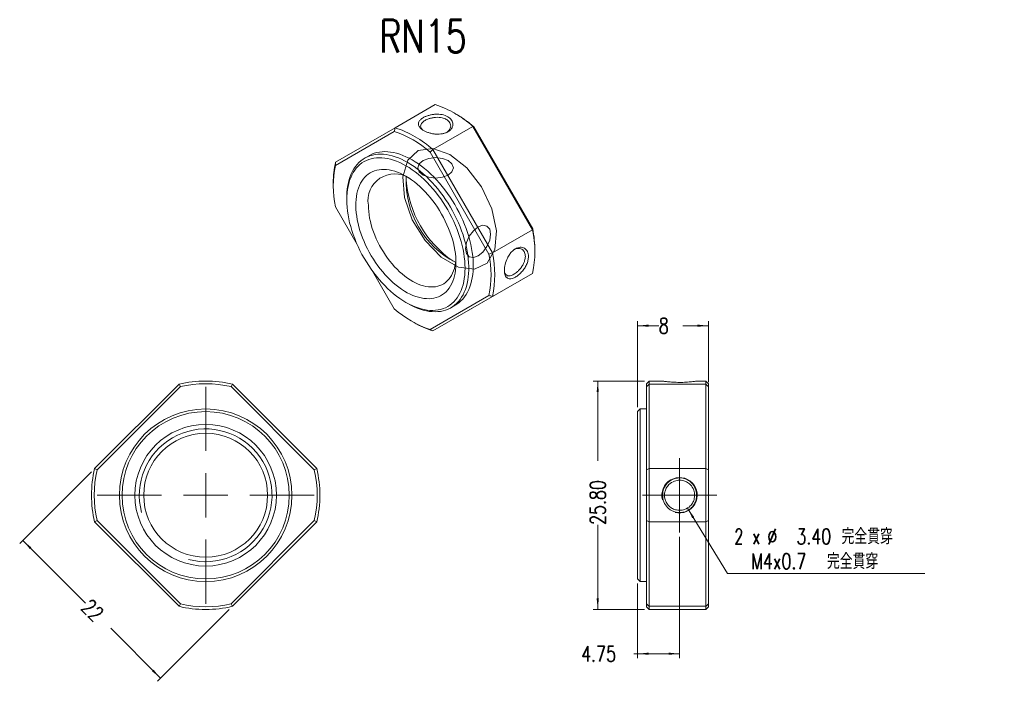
# Model space of a CAD drawing. Header units: millimetres. Extents: x 47 to 270, y 36 to 186.
import ezdxf

# ---------------------------------------------------------------- set-up
doc = ezdxf.new("R2010")
doc.units = ezdxf.units.MM
doc.layers.get('0').update_dxf_attribs({"lineweight": 18})
doc.layers.add('FORMAT', color=7, linetype='Continuous', lineweight=18)
doc.styles.add('SLDTEXTSTYLE0', font='txt.shx', dxfattribs={"width": 0.75})
doc.styles.add('SLDTEXTSTYLE1', font='txt.shx', dxfattribs={"width": 0.666667})
doc.styles.add('SLDTEXTSTYLE2', font='txt.shx', dxfattribs={"width": 0.75, "bigfont": 'bigfont.shx'})
doc.dimstyles.new('SLDDIMSTYLE0', dxfattribs={"dimtxt": 3.5, "dimasz": 2.5, "dimexe": 0, "dimexo": 0.0625, "dimgap": 0.875, "dimtad": 0, "dimlfac": 0.5, "dimrnd": 1e-09, "dimzin": 12, "dimdsep": 46, "dimtxsty": 'SLDTEXTSTYLE0', "dimcen": 0.09, "dimdle": 5, "dimadec": 0, "dimazin": 3, "dimtfac": 1, "dimtofl": 0, "dimtmove": 0, "dimatfit": 3, "dimfxl": 0, "dimfrac": 2, "dimtolj": 1, "dimarcsym": 0})
doc.dimstyles.new('SLDDIMSTYLE1', dxfattribs={"dimtxt": 3.5, "dimasz": 2.5, "dimexe": 0, "dimexo": 0.0625, "dimgap": 0.875, "dimtad": 0, "dimlfac": 0.5, "dimrnd": 1e-09, "dimzin": 4, "dimdsep": 46, "dimtxsty": 'SLDTEXTSTYLE0', "dimcen": 0.09, "dimdle": 5, "dimadec": 0, "dimazin": 1, "dimtfac": 1, "dimtofl": 0, "dimtmove": 0, "dimatfit": 3, "dimfxl": 0, "dimfrac": 2, "dimtolj": 1, "dimarcsym": 0})
doc.dimstyles.new('SLDDIMSTYLE2', dxfattribs={"dimtxt": 3.5, "dimasz": 2.5, "dimexe": 0, "dimexo": 0.0625, "dimgap": 0.875, "dimtad": 0, "dimtih": 1, "dimtoh": 1, "dimdec": 0, "dimlfac": 0.5, "dimrnd": 1e-09, "dimzin": 12, "dimdsep": 46, "dimtxsty": 'SLDTEXTSTYLE0', "dimcen": 0, "dimdle": 5, "dimadec": 0, "dimazin": 3, "dimtfac": 1, "dimtofl": 0, "dimtmove": 0, "dimatfit": 3, "dimfxl": 0, "dimfrac": 2, "dimtolj": 1, "dimarcsym": 0})

# ---------------------------------------------------------------- blocks, each defined once
blk = doc.blocks.new('*X3')
at = {"layer": 'FORMAT'}
for points in [[(48.09, 67.88), (49.68, 65.94), (50.03, 66.29)], [(79.2, 36.77), (77.61, 38.71), (77.25, 38.36)]]:
    blk.add_hatch(color=256, dxfattribs=at).paths.add_polyline_path(points, flags=0)
for p, q in [((63.61, 83.41), (47.38, 67.18)), ((48.09, 67.88), (62.27, 53.7)), ((94.72, 52.29), (78.49, 36.06)), ((79.2, 36.77), (67.94, 48.03))]:
    blk.add_line(p, q, dxfattribs=at)
at = {"layer": 'FORMAT', "insert": (63.49, 54.92), "char_height": 3.5, "width": 11.1369, "attachment_point": 1, "rotation": 315, "style": 'SLDTEXTSTYLE0'}
blk.add_mtext('22', dxfattribs=at)
blk = doc.blocks.new('SW_CENTERMARKSYMBOL_0')
at = {"layer": 'FORMAT', "color": 0}
for p, q in [((0, 10), (0, 24.5)), ((0, 0), (0, 5)), ((-10, 0), (-24.5, 0)), ((0, 0), (-5, 0)), ((0, 0), (0, -5)), ((0, 0), (5, 0)), ((10, 0), (24.5, 0)), ((0, -10), (0, -24.5))]:
    blk.add_line(p, q, dxfattribs=at)
blk = doc.blocks.new('*X5')
at = {"layer": 'FORMAT'}
for points in [[(177.99, 103.89), (177.74, 101.39), (178.24, 101.39)], [(177.99, 52.29), (178.24, 54.79), (177.74, 54.79)]]:
    blk.add_hatch(color=256, dxfattribs=at).paths.add_polyline_path(points, flags=0)
for p, q in [((188.59, 103.89), (176.99, 103.89)), ((177.99, 103.89), (177.99, 85.86)), ((177.99, 52.29), (177.99, 71.38)), ((188.59, 52.29), (176.99, 52.29))]:
    blk.add_line(p, q, dxfattribs=at)
at = {"layer": 'FORMAT', "insert": (176.25, 71.38), "char_height": 3.5, "width": 20.125, "attachment_point": 1, "rotation": 90, "style": 'SLDTEXTSTYLE0'}
blk.add_mtext('25.80', dxfattribs=at)
blk = doc.blocks.new('*X6')
at = {"layer": 'FORMAT'}
for points in [[(186.99, 116.39), (189.49, 116.14), (189.49, 116.64)], [(202.99, 116.39), (200.49, 116.64), (200.49, 116.14)]]:
    blk.add_hatch(color=256, dxfattribs=at).paths.add_polyline_path(points, flags=0)
for p, q in [((186.99, 97.99), (186.99, 117.39)), ((186.99, 116.39), (191.77, 116.39)), ((202.99, 116.39), (197.2, 116.39)), ((202.99, 103.63), (202.99, 117.39))]:
    blk.add_line(p, q, dxfattribs=at)
at = {"layer": 'FORMAT', "insert": (191.77, 118.13), "char_height": 3.5, "width": 3.5, "attachment_point": 1, "style": 'SLDTEXTSTYLE0'}
blk.add_mtext('8', dxfattribs=at)
blk = doc.blocks.new('*X7')
at = {"layer": 'FORMAT'}
for points in [[(186.99, 42.29), (189.49, 42.04), (189.49, 42.54)], [(196.49, 42.29), (193.99, 42.54), (193.99, 42.04)]]:
    blk.add_hatch(color=256, dxfattribs=at).paths.add_polyline_path(points, flags=0)
for p, q in [((196.49, 68.69), (196.49, 41.29)), ((186.99, 58.19), (186.99, 41.29)), ((186.99, 42.29), (186.14, 42.29)), ((196.49, 42.29), (186.99, 42.29))]:
    blk.add_line(p, q, dxfattribs=at)
at = {"layer": 'FORMAT', "insert": (174.25, 44.02), "char_height": 3.5, "width": 15.75, "attachment_point": 1, "style": 'SLDTEXTSTYLE0'}
blk.add_mtext('4.75', dxfattribs=at)
blk = doc.blocks.new('*X8')
at = {"layer": 'FORMAT'}
blk.add_hatch(color=256, dxfattribs=at).paths.add_polyline_path([(198.26, 75.19), (199.35, 72.92), (199.78, 73.18)], flags=0)
for p, q in [((198.26, 75.19), (207.29, 60.41)), ((207.29, 60.41), (251.88, 60.41))]:
    blk.add_line(p, q, dxfattribs=at)
at = {"layer": 'FORMAT', "char_height": 3.5, "attachment_point": 1}
for s, insert, width, style in [('2 x', (208.88, 70.53), 12.4444, 'SLDTEXTSTYLE1'), ('%%C', (216.29, 70.47), 3.5, 'SLDTEXTSTYLE0'), ('3.40 完全貫穿', (222.88, 70.53), 43.575, 'SLDTEXTSTYLE2'), ('M4x0.7  完全貫穿', (212.63, 64.92), 57.225, 'SLDTEXTSTYLE2')]:
    blk.add_mtext(s, dxfattribs=dict(at, insert=insert, width=width, style=style))
blk = doc.blocks.new('SW_CENTERMARKSYMBOL_1')
at = {"layer": 'FORMAT', "color": 0}
for p, q in [((0, 5), (0, 8.4)), ((0, 0), (0, 5)), ((-5, 0), (-8.4, 0)), ((0, 0), (-5, 0)), ((0, 0), (0, -5)), ((0, 0), (5, 0)), ((5, 0), (8.4, 0)), ((0, -5), (0, -8.4))]:
    blk.add_line(p, q, dxfattribs=at)

msp = doc.modelspace()

# ---------------------------------------------------------------- linework, layer by layer
at = {"color": 7, "linetype": 'Continuous', "lineweight": 15}
for p, q in [((132.221, 161.102), (141.272, 166.328)), ((145.961, 164.204), (145.537, 164.449)), ((132.012, 160.289), (118.705, 152.604)), ((118.744, 153.32), (132.221, 161.102)), ((149.795, 161.408), (140.744, 156.182)), ((163.272, 138.064), (149.795, 161.408)), ((150.004, 161.332), (163.312, 138.283)), ((140.744, 156.182), (154.221, 132.839)), ((126.309, 154.802), (125.319, 154.23)), ((153.412, 132.568), (140.105, 155.617)), ((118.239, 148.69), (118.239, 148.2)), ((121.28, 145.302), (121.28, 144.812)), ((118.705, 143.259), (123.605, 134.772)), ((154.221, 132.839), (163.272, 138.064)), ((163.777, 132.852), (163.777, 133.342)), ((127.112, 128.698), (132.012, 120.21)), ((149.795, 120.44), (163.272, 128.222)), ((163.272, 128.222), (154.221, 122.997)), ((140.105, 115.538), (153.412, 123.223)), ((154.221, 122.997), (140.744, 115.215)), ((134.642, 121.666), (135.066, 121.421)), ((140.744, 115.215), (149.795, 120.44)), ((144.818, 120.454), (145.808, 121.026)), ((136.056, 117.338), (136.48, 117.093)), ((64.317, 84.114), (83.377, 103.174)), ((83.681, 102.63), (64.862, 83.81)), ((113.945, 83.81), (95.126, 102.63)), ((95.43, 103.174), (114.49, 84.114)), ((189.586, 103.888), (188.986, 103.288)), ((188.986, 102.63), (188.986, 103.288)), ((188.986, 83.81), (188.986, 102.63)), ((192.642, 103.888), (189.586, 103.888)), ((189.586, 103.888), (189.586, 103.174)), ((189.586, 103.174), (189.586, 84.114)), ((202.386, 103.174), (189.586, 103.174)), ((202.386, 103.888), (200.33, 103.888)), ((202.986, 103.288), (202.386, 103.888)), ((202.386, 103.174), (202.386, 103.888)), ((202.386, 84.114), (202.386, 103.174)), ((202.986, 103.288), (202.986, 102.63)), ((202.986, 102.63), (202.986, 83.81)), ((187.586, 97.588), (186.986, 96.988)), ((186.986, 59.188), (186.986, 96.988)), ((188.986, 97.588), (187.586, 97.588)), ((187.586, 97.588), (187.586, 58.588)), ((188.986, 72.365), (188.986, 83.81)), ((189.586, 84.114), (189.586, 72.062)), ((189.586, 84.114), (202.386, 84.114)), ((202.386, 72.062), (202.386, 84.114)), ((202.986, 83.81), (202.986, 72.365)), ((83.377, 53.002), (64.317, 72.062)), ((64.862, 72.365), (83.681, 53.546)), ((95.126, 53.546), (113.945, 72.365)), ((114.49, 72.062), (95.43, 53.002)), ((188.986, 53.546), (188.986, 72.365)), ((202.386, 72.062), (189.586, 72.062)), ((189.586, 72.062), (189.586, 53.002)), ((202.386, 53.002), (202.386, 72.062)), ((202.986, 72.365), (202.986, 53.546)), ((186.986, 59.188), (187.586, 58.588)), ((187.586, 58.588), (188.986, 58.588)), ((188.986, 52.888), (188.986, 53.546)), ((202.986, 53.546), (202.986, 52.888)), ((188.986, 52.888), (189.586, 52.288)), ((189.586, 53.002), (202.386, 53.002)), ((189.586, 53.002), (189.586, 52.288)), ((189.586, 52.288), (202.386, 52.288)), ((202.386, 52.288), (202.386, 53.002)), ((202.386, 52.288), (202.986, 52.888))]:
    msp.add_line(p, q, dxfattribs=at)
for points in [[(121.28, 145.302), (121.285, 145.709), (121.321, 146.507), (121.394, 147.281), (121.503, 148.028), (121.649, 148.746), (121.829, 149.435), (122.045, 150.091), (122.296, 150.714), (122.58, 151.301), (122.898, 151.851), (123.247, 152.363), (123.628, 152.835), (124.04, 153.266), (124.481, 153.654), (124.949, 154), (125.445, 154.301), (125.966, 154.557), (126.511, 154.767), (127.079, 154.932), (127.668, 155.049), (128.277, 155.12), (128.904, 155.143), (129.547, 155.12), (130.205, 155.049), (130.875, 154.931), (131.557, 154.767), (132.248, 154.556), (132.947, 154.3), (133.651, 153.999), (134.359, 153.653), (135.069, 153.265)], [(134.644, 152.53), (133.945, 152.912), (133.247, 153.252), (132.554, 153.547), (131.866, 153.797), (131.185, 154.001), (130.514, 154.159), (129.855, 154.27), (129.209, 154.334), (128.577, 154.35), (127.962, 154.32), (127.366, 154.242), (126.789, 154.117), (126.234, 153.946), (125.702, 153.728), (125.194, 153.465), (124.713, 153.157), (124.258, 152.805), (123.832, 152.41), (123.436, 151.973), (123.07, 151.495), (122.737, 150.978), (122.435, 150.422), (122.168, 149.83), (121.934, 149.204), (121.735, 148.544), (121.572, 147.852), (121.445, 147.131), (121.353, 146.383), (121.298, 145.609), (121.28, 144.812), (121.298, 143.994), (121.353, 143.157), (121.445, 142.303), (121.572, 141.435), (121.735, 140.555), (121.934, 139.666), (122.168, 138.769), (122.435, 137.868), (122.737, 136.965), (123.07, 136.062), (123.436, 135.162), (123.832, 134.268), (124.258, 133.381), (124.713, 132.504), (125.194, 131.64), (125.702, 130.791), (126.234, 129.959), (126.789, 129.147), (127.366, 128.356), (127.962, 127.59), (128.577, 126.849), (129.209, 126.137), (129.855, 125.454), (130.514, 124.804), (131.185, 124.187), (131.866, 123.606), (132.554, 123.061), (133.247, 122.556), (133.945, 122.089), (134.644, 121.665), (135.344, 121.282), (136.041, 120.943), (136.735, 120.648), (137.423, 120.398), (138.103, 120.194), (138.774, 120.036), (139.434, 119.925), (140.08, 119.861), (140.712, 119.844), (141.326, 119.875), (141.923, 119.952), (142.5, 120.077), (143.055, 120.249), (143.587, 120.466), (144.094, 120.729), (144.576, 121.037), (145.03, 121.389), (145.456, 121.784), (145.853, 122.222), (146.218, 122.699), (146.552, 123.217), (146.853, 123.772), (147.121, 124.364), (147.355, 124.991), (147.553, 125.651), (147.717, 126.342), (147.844, 127.063), (147.935, 127.811), (147.99, 128.585), (148.009, 129.382), (147.99, 130.2), (147.935, 131.038), (147.844, 131.891), (147.717, 132.759), (147.553, 133.639), (147.355, 134.529), (147.121, 135.425), (146.853, 136.326), (146.552, 137.229), (146.218, 138.132), (145.853, 139.032), (145.456, 139.927), (145.03, 140.814), (144.576, 141.69), (144.094, 142.554), (143.587, 143.403), (143.055, 144.235), (142.5, 145.048), (141.923, 145.838), (141.326, 146.605), (140.712, 147.345), (140.08, 148.058), (139.434, 148.74), (138.774, 149.39), (138.103, 150.007), (137.423, 150.589), (136.735, 151.133), (136.041, 151.639), (135.344, 152.105), (134.644, 152.53)], [(145.808, 121.026), (146.178, 121.256), (146.646, 121.601), (147.087, 121.99), (147.499, 122.421), (147.88, 122.893), (148.229, 123.404), (148.547, 123.954), (148.831, 124.542), (149.082, 125.164), (149.298, 125.821), (149.478, 126.509), (149.624, 127.228), (149.733, 127.975), (149.806, 128.749), (149.843, 129.546), (149.843, 130.366), (149.806, 131.206), (149.733, 132.064), (149.624, 132.937), (149.478, 133.824), (149.298, 134.721), (149.082, 135.627), (148.831, 136.539), (148.547, 137.454), (148.229, 138.371), (147.88, 139.286), (147.499, 140.198), (147.087, 141.104), (146.646, 142.001), (146.178, 142.888), (145.682, 143.761), (145.161, 144.619), (144.616, 145.459), (144.048, 146.279), (143.459, 147.077), (142.85, 147.85), (142.223, 148.597), (141.58, 149.316), (140.922, 150.005), (140.252, 150.661), (139.57, 151.284), (138.879, 151.871), (138.18, 152.421), (137.476, 152.933), (136.768, 153.405), (136.059, 153.836), (135.349, 154.225), (134.641, 154.57), (133.937, 154.871), (133.238, 155.128), (132.547, 155.338), (131.865, 155.503), (131.195, 155.62), (130.537, 155.691), (129.894, 155.715), (129.267, 155.691), (128.658, 155.621), (128.069, 155.503), (127.501, 155.339), (126.956, 155.128), (126.435, 154.872), (126.309, 154.802)], [(134.644, 150.162), (135.284, 149.771), (135.922, 149.34), (136.556, 148.87), (137.184, 148.362), (137.804, 147.818), (138.413, 147.24), (139.011, 146.629), (139.594, 145.987), (140.162, 145.318), (140.712, 144.621), (141.242, 143.901), (141.752, 143.159), (142.238, 142.397), (142.701, 141.619), (143.137, 140.826), (143.546, 140.021), (143.927, 139.207), (144.278, 138.386), (144.598, 137.56), (144.887, 136.734), (145.142, 135.908), (145.364, 135.086), (145.551, 134.271), (145.704, 133.465), (145.821, 132.67), (145.903, 131.89), (145.948, 131.126), (145.957, 130.382), (145.93, 129.659), (145.866, 128.959), (145.767, 128.286), (145.632, 127.641), (145.462, 127.027), (145.257, 126.444), (145.019, 125.896), (144.747, 125.383), (144.442, 124.909), (144.107, 124.473), (143.74, 124.077), (143.345, 123.724), (142.922, 123.413), (142.473, 123.146), (141.998, 122.924), (141.5, 122.747), (140.98, 122.616), (140.439, 122.531), (139.88, 122.493), (139.304, 122.502), (138.714, 122.558), (138.11, 122.66), (137.495, 122.808), (136.871, 123.003), (136.24, 123.242), (135.604, 123.526), (134.964, 123.853), (134.324, 124.223), (133.685, 124.633), (133.049, 125.084), (132.417, 125.574), (131.793, 126.1), (131.179, 126.661), (130.575, 127.256), (129.984, 127.883), (129.408, 128.538), (128.849, 129.222), (128.309, 129.93), (127.789, 130.662), (127.291, 131.414), (126.816, 132.184), (126.366, 132.97), (125.943, 133.77), (125.548, 134.58), (125.182, 135.398), (124.846, 136.221), (124.542, 137.047), (124.27, 137.874), (124.031, 138.698), (123.826, 139.517), (123.656, 140.328), (123.521, 141.128), (123.422, 141.916), (123.359, 142.688), (123.332, 143.443), (123.341, 144.177), (123.386, 144.888), (123.467, 145.575), (123.585, 146.234), (123.737, 146.864), (123.925, 147.463), (124.146, 148.029), (124.402, 148.559), (124.69, 149.053), (125.01, 149.509), (125.361, 149.924), (125.742, 150.299), (126.151, 150.632), (126.588, 150.921), (127.05, 151.165), (127.537, 151.365), (128.046, 151.519), (128.577, 151.627), (129.127, 151.688), (129.694, 151.703), (130.278, 151.67), (130.875, 151.591), (131.485, 151.466), (132.104, 151.295), (132.732, 151.078), (133.366, 150.816), (134.004, 150.51), (134.644, 150.162)], [(135.069, 153.265), (135.778, 152.834), (136.486, 152.362), (137.19, 151.85), (137.889, 151.3), (138.58, 150.712), (139.262, 150.09), (139.933, 149.433), (140.59, 148.745), (141.233, 148.026), (141.86, 147.279), (142.469, 146.505), (143.058, 145.707), (143.626, 144.887), (144.171, 144.047), (144.692, 143.189), (145.188, 142.316), (145.657, 141.43), (146.097, 140.532), (146.509, 139.627), (146.89, 138.715), (147.239, 137.799), (147.557, 136.883), (147.841, 135.967), (148.092, 135.055), (148.308, 134.149), (148.488, 133.252), (148.634, 132.366), (148.743, 131.492), (148.816, 130.635), (148.853, 129.795), (148.853, 128.975), (148.816, 128.177), (148.743, 127.404), (148.634, 126.656), (148.488, 125.938), (148.308, 125.249), (148.092, 124.593), (147.841, 123.97), (147.557, 123.383), (147.239, 122.833), (146.89, 122.321), (146.509, 121.849), (146.097, 121.418), (145.657, 121.03), (145.188, 120.685), (144.692, 120.384), (144.171, 120.127), (143.626, 119.917), (143.058, 119.753), (142.469, 119.635), (141.86, 119.564), (141.233, 119.541), (140.59, 119.564), (139.933, 119.635), (139.262, 119.753), (138.58, 119.917), (137.889, 120.128), (137.19, 120.384), (136.486, 120.685), (135.778, 121.031), (135.069, 121.42), (135.066, 121.421)], [(126.159, 143.628), (126.177, 142.921), (126.233, 142.195), (126.324, 141.453), (126.452, 140.697), (126.616, 139.932), (126.815, 139.159), (127.048, 138.381), (127.315, 137.601), (127.614, 136.823), (127.945, 136.049), (128.305, 135.281), (128.695, 134.524), (129.112, 133.779), (129.555, 133.049), (130.022, 132.338), (130.512, 131.647), (131.022, 130.98), (131.551, 130.338), (132.096, 129.725), (132.657, 129.142), (133.23, 128.591), (133.814, 128.076), (134.406, 127.597), (135.004, 127.156), (135.606, 126.755), (136.209, 126.396), (136.813, 126.08), (137.413, 125.808), (138.008, 125.58), (138.596, 125.399), (139.175, 125.264), (139.742, 125.176), (140.295, 125.136), (140.833, 125.143), (141.353, 125.198), (141.853, 125.3), (142.331, 125.449), (142.787, 125.644), (143.217, 125.885), (143.62, 126.171), (143.996, 126.5), (144.342, 126.872), (144.657, 127.285), (144.94, 127.737), (145.19, 128.227), (145.406, 128.754), (145.587, 129.314), (145.733, 129.906), (145.843, 130.528), (145.917, 131.178), (145.934, 131.423)]]:
    msp.add_lwpolyline(points, dxfattribs=at)
for radius in [19.5, 18.9, 16, 14]:
    msp.add_circle((89.403, 78.088), radius, dxfattribs=at)
for centre, radius, start, end in [((133.711, 143.387), 24.155, 48.24912, 71.75625), ((131.862, 140.069), 27.951, 49.52644, 59.70637), ((124.492, 137.917), 23.602, 48.58491, 71.42046), ((124.66, 138.162), 24.155, 48.24912, 71.75625), ((141.846, 147.932), 23.608, 168.58407, 191.41593), ((138.326, 148.843), 20.087, 167.12214, 180.43529), ((132.096, 144.657), 6.026, 57.01712, 189.82774), ((159.554, 151.477), 24.981, 184.99482, 234.99981), ((155.239, 148.986), 20.531, 177.14931, 242.84531), ((139.618, 133.143), 24.161, 348.24833, 11.75167), ((136.008, 133.218), 27.769, 0.25465, 10.50903), ((130.271, 127.896), 23.608, 348.58407, 11.41593), ((130.567, 127.918), 24.161, 348.24833, 11.75167), ((147.625, 137.91), 23.602, 228.58491, 251.42046), ((146.797, 134.731), 20.434, 239.67306, 252.76788), ((89.403, 78.088), 25.8, 76.49199, 103.50801), ((89.403, 78.088), 25.2, 76.87455, 103.12545), ((89.403, 78.088), 25.8, 166.49199, 193.50801), ((89.403, 78.088), 25.2, 166.87455, 193.12545), ((89.403, 78.088), 25.2, 346.87455, 13.12545), ((89.403, 78.088), 25.8, 346.49199, 13.50801), ((89.403, 78.088), 25.2, 256.87455, 283.12545), ((89.403, 78.088), 25.8, 256.49199, 283.50801)]:
    msp.add_arc(centre, radius, start, end, dxfattribs=at)
for points, knots in [([(144.08, 163.611), (144.445, 163.4), (145.048, 162.88), (145.304, 162.002), (145.18, 161.244), (144.795, 160.65), (144.222, 160.214), (143.568, 159.913), (142.892, 159.739), (142.161, 159.653), (141.402, 159.663), (140.641, 159.759), (139.905, 159.936), (139.221, 160.174), (138.555, 160.503), (137.968, 160.914), (137.565, 161.417), (137.438, 161.944), (137.544, 162.466), (137.93, 162.965), (138.503, 163.372), (139.158, 163.693), (139.834, 163.923), (140.566, 164.091), (141.579, 164.204), (142.863, 164.143), (143.716, 163.822), (144.08, 163.611)], [0, 0, 0, 0, 1.2343775, 2.4631907, 3.2905424, 4.082881, 4.901604, 5.5034532, 6.1159086, 6.7279927, 7.3369381, 7.9479314, 8.5699577, 9.1938126, 9.810755, 10.6450095, 11.4488842, 12.2805253, 13.1089232, 13.9014045, 14.7193265, 15.3216697, 15.9346832, 16.5469977, 17.1564726, 18.3850218, 19.617128, 19.617128, 19.617128, 19.617128]), ([(143.766, 162.996), (143.632, 163.065), (143.343, 163.213), (142.797, 163.371), (142.127, 163.471), (141.363, 163.469), (140.598, 163.365), (139.924, 163.191), (139.384, 162.983), (138.949, 162.76), (138.578, 162.518), (138.258, 162.23), (138.021, 161.879), (137.929, 161.49), (138.025, 161.103), (138.2, 160.812), (138.366, 160.667), (138.408, 160.631)], [0, 0, 0, 0, 0.4283458, 0.9215191, 1.4797263, 2.1030778, 2.7299775, 3.2897182, 3.7824018, 4.2082285, 4.634271, 5.1270024, 5.6866252, 6.3132428, 6.9371583, 7.4956046, 7.6854532, 7.6854532, 7.6854532, 7.6854532]), ([(143.952, 160.11), (144.008, 160.148), (144.203, 160.277), (144.463, 160.569), (144.704, 160.992), (144.792, 161.487), (144.704, 161.982), (144.467, 162.407), (144.152, 162.747), (143.888, 162.917), (143.766, 162.996)], [0, 0, 0, 0, 0.1778002, 0.6175324, 1.1171203, 1.6766548, 2.2338975, 2.7328807, 3.1737019, 3.5565436, 3.5565436, 3.5565436, 3.5565436]), ([(156.887, 128.874), (156.887, 129.296), (156.99, 130.224), (157.476, 131.53), (158.062, 132.555), (158.687, 133.288), (159.326, 133.762), (159.932, 134.035), (160.469, 134.129), (160.979, 134.087), (161.434, 133.902), (161.814, 133.586), (162.1, 133.149), (162.283, 132.622), (162.349, 131.946), (162.259, 131.144), (161.943, 130.225), (161.441, 129.336), (160.822, 128.518), (160.114, 127.832), (159.451, 127.373), (158.863, 127.091), (158.375, 126.969), (157.934, 126.97), (157.44, 127.156), (156.989, 127.698), (156.887, 128.453), (156.887, 128.874)], [0, 0, 0, 0, 1.2337418, 2.4619222, 3.2888479, 4.0807784, 4.8990798, 5.5006191, 6.1127591, 6.7245279, 7.3331598, 7.9438384, 8.5655444, 9.189078, 9.8057027, 10.6395276, 11.4429883, 12.2742011, 13.1021724, 13.8942457, 14.7117464, 15.3137794, 15.9264773, 16.5384764, 17.1476375, 18.3755539, 19.6070257, 19.6070257, 19.6070257, 19.6070257]), ([(156.906, 128.592), (156.917, 128.537), (156.958, 128.321), (157.122, 128.025), (157.409, 127.748), (157.792, 127.632), (158.213, 127.661), (158.623, 127.793), (159.018, 127.993), (159.428, 128.258), (159.879, 128.621), (160.367, 129.117), (160.84, 129.727), (161.223, 130.388), (161.475, 131.019), (161.606, 131.569), (161.647, 132.05), (161.607, 132.504), (161.476, 132.95), (161.224, 133.368), (160.841, 133.692), (160.367, 133.862), (159.88, 133.867), (159.474, 133.779), (159.241, 133.662), (159.156, 133.619)], [0, 0, 0, 0, 0.1808703, 0.7188361, 1.3195838, 1.9237512, 2.4631949, 2.9380129, 3.3483986, 3.7589921, 4.2338563, 4.7731863, 5.3770818, 5.9783731, 6.5165693, 6.9917746, 7.4041859, 7.8184976, 8.2952101, 8.8345232, 9.4365442, 10.0399922, 10.5789217, 11.0534322, 11.3217119, 11.3217119, 11.3217119, 11.3217119]), ([(200.33, 103.888), (200.317, 103.886), (200.291, 103.881), (200.07, 103.846), (199.712, 103.797), (199.22, 103.739), (198.636, 103.678), (197.972, 103.627), (197.372, 103.6), (196.873, 103.59), (196.366, 103.586), (195.731, 103.596), (195.006, 103.63), (194.334, 103.679), (193.75, 103.738), (193.27, 103.797), (192.919, 103.847), (192.685, 103.881), (192.657, 103.886), (192.642, 103.888)], [0, 0, 0, 0, 0.4973429, 0.9745999, 1.4507348, 1.9448408, 2.4374143, 2.9079394, 3.3764933, 3.6167411, 3.8639704, 4.3368915, 4.8181467, 5.2991101, 5.7776073, 6.2577136, 6.7464894, 7.2367021, 7.718697, 7.718697, 7.718697, 7.718697]), ([(192.642, 78.088), (192.642, 78.604), (192.82, 79.635), (193.611, 80.788), (194.533, 81.535), (195.476, 81.933), (196.397, 82.045), (197.241, 81.963), (197.966, 81.732), (198.638, 81.371), (199.221, 80.881), (199.701, 80.284), (200.055, 79.597), (200.281, 78.855), (200.361, 77.994), (200.253, 77.055), (199.864, 76.096), (199.232, 75.285), (198.436, 74.64), (197.494, 74.242), (196.573, 74.131), (195.729, 74.214), (195.003, 74.445), (194.331, 74.808), (193.554, 75.463), (192.818, 76.543), (192.642, 77.573), (192.642, 78.088)], [0, 0, 0, 0, 1.5358351, 3.0647469, 4.094153, 5.0799952, 6.0986652, 6.8474971, 7.6095253, 8.3710915, 9.1287525, 9.8889615, 10.662898, 11.4391096, 12.2067207, 13.2447154, 14.244911, 15.279654, 16.3103618, 17.2963816, 18.314055, 19.0635015, 19.8262241, 20.588077, 21.3463968, 22.8749801, 24.4079893, 24.4079893, 24.4079893, 24.4079893]), ([(193.086, 78.088), (193.086, 77.84), (193.146, 77.296), (193.453, 76.453), (194.044, 75.647), (194.85, 75.055), (195.694, 74.748), (196.625, 74.645), (197.762, 74.84), (198.836, 75.52), (199.517, 76.449), (199.825, 77.292), (199.929, 78.226), (199.733, 79.367), (199.05, 80.441), (198.12, 81.122), (197.276, 81.429), (196.346, 81.53), (195.209, 81.335), (194.135, 80.655), (193.454, 79.725), (193.146, 78.881), (193.086, 78.336), (193.086, 78.088)], [0, 0, 0, 0, 0.7433402, 1.6328416, 2.6687972, 3.7101689, 4.6005529, 5.3402083, 6.503298, 8.0014432, 9.0382584, 9.9278879, 10.6706162, 11.8409627, 13.3366564, 14.3768297, 15.2664938, 16.0059131, 17.168357, 18.6666295, 19.7039458, 20.5945543, 21.3387421, 21.3387421, 21.3387421, 21.3387421])]:
    msp.add_open_spline(points, degree=3, knots=knots, dxfattribs=at)
for points in [[(132.221, 161.102), (132.152, 160.831), (132.082, 160.56), (132.012, 160.289)], [(149.795, 161.408), (149.865, 161.383), (149.934, 161.357), (150.004, 161.332)], [(140.744, 156.182), (140.531, 155.994), (140.318, 155.806), (140.105, 155.617)], [(118.744, 153.32), (118.731, 153.081), (118.718, 152.843), (118.705, 152.604)], [(163.272, 138.064), (163.286, 138.137), (163.299, 138.21), (163.312, 138.283)], [(154.221, 132.839), (153.952, 132.748), (153.682, 132.658), (153.412, 132.568)], [(154.221, 122.997), (153.952, 123.073), (153.682, 123.148), (153.412, 123.223)], [(140.105, 115.538), (140.318, 115.43), (140.531, 115.322), (140.744, 115.215)], [(83.377, 103.174), (83.479, 102.993), (83.58, 102.811), (83.681, 102.63)], [(95.43, 103.174), (95.328, 102.993), (95.227, 102.811), (95.126, 102.63)], [(189.586, 103.174), (189.386, 102.993), (189.186, 102.811), (188.986, 102.63)], [(202.386, 103.174), (202.586, 102.993), (202.786, 102.811), (202.986, 102.63)], [(64.317, 84.114), (64.498, 84.013), (64.68, 83.911), (64.862, 83.81)], [(114.49, 84.114), (114.308, 84.013), (114.127, 83.911), (113.945, 83.81)], [(189.586, 84.114), (189.386, 84.013), (189.186, 83.911), (188.986, 83.81)], [(202.386, 84.114), (202.586, 84.013), (202.786, 83.911), (202.986, 83.81)], [(64.317, 72.062), (64.498, 72.163), (64.68, 72.264), (64.862, 72.365)], [(114.49, 72.062), (114.308, 72.163), (114.127, 72.264), (113.945, 72.365)], [(189.586, 72.062), (189.386, 72.163), (189.186, 72.264), (188.986, 72.365)], [(202.986, 72.365), (202.786, 72.264), (202.586, 72.163), (202.386, 72.062)], [(83.377, 53.002), (83.479, 53.183), (83.58, 53.365), (83.681, 53.546)], [(95.126, 53.546), (95.227, 53.365), (95.328, 53.183), (95.43, 53.002)], [(188.986, 53.546), (189.186, 53.365), (189.386, 53.183), (189.586, 53.002)], [(202.386, 53.002), (202.586, 53.183), (202.786, 53.365), (202.986, 53.546)]]:
    msp.add_open_spline(points, degree=3, dxfattribs=at)
at = {"layer": 'FORMAT'}
for points in [[(144.544, 155.06), (140.712, 156.445), (137.398, 155.989), (135.049, 153.753), (133.982, 150.039), (134.342, 145.349), (136.08, 140.317), (138.96, 135.622), (142.595, 131.898), (146.493, 129.647), (150.127, 129.175), (153.008, 130.545), (154.745, 133.571), (155.105, 137.845), (154.038, 142.79), (151.689, 147.738), (148.375, 152.021), (144.544, 155.06)], [(144.19, 153.697), (142.893, 154.198), (141.362, 154.374), (139.831, 154.198), (138.533, 153.697), (137.666, 152.948), (137.362, 152.064), (137.666, 151.181), (138.533, 150.432), (139.831, 149.931), (141.362, 149.755), (142.893, 149.931), (144.19, 150.432), (145.057, 151.181), (145.362, 152.064), (145.057, 152.948), (144.19, 153.697)], [(153.793, 137.064), (153.578, 138.19), (152.965, 138.895), (152.047, 139.074), (150.965, 138.698), (149.883, 137.824), (148.965, 136.586), (148.352, 135.173), (148.136, 133.799), (148.352, 132.673), (148.965, 131.967), (149.883, 131.789), (150.965, 132.165), (152.047, 133.039), (152.965, 134.276), (153.578, 135.69), (153.793, 137.064)]]:
    msp.add_lwpolyline(points, dxfattribs=at)
for centre, radius in [((89.403, 78.088), 15), ((196.486, 78.088), 4)]:
    msp.add_arc(centre, radius, 255, 195, dxfattribs=at)

# ---------------------------------------------------------------- block references
for name, p in [('SW_CENTERMARKSYMBOL_0', (89.403, 78.088)), ('SW_CENTERMARKSYMBOL_1', (196.486, 78.088))]:
    msp.add_blockref(name, p, dxfattribs=at)

# ---------------------------------------------------------------- texts
at = {"layer": 'FORMAT', "insert": (128.626, 185.518), "char_height": 7.4083, "width": 37.04167, "attachment_point": 1, "style": 'SLDTEXTSTYLE0'}
msp.add_mtext('RN15', dxfattribs=at)

# ---------------------------------------------------------------- dimensions: what is measured, and where the dimension line sits
at = {"layer": 'FORMAT'}
for base, p1, p2, picture, middle in [((186.986, 116.392), (202.986, 102.63), (186.986, 96.988), '*X6', (194.488, 116.392)), ((196.486, 42.288), (186.986, 59.188), (196.486, 69.688), '*X7', (180.197, 42.288))]:
    dim = msp.add_linear_dim(base=base, p1=p1, p2=p2, dimstyle='SLDDIMSTYLE0', override={"dimsah": 1, "dimtzin": 12}, dxfattribs=at)
    dim.commit()
    dim.dimension.update_dxf_attribs({"geometry": picture, "text_midpoint": middle, "dimtype": 160})
for base, p1, p2, angle, dimstyle, picture, middle in [((177.986, 52.288), (189.586, 103.888), (189.586, 52.288), 90, 'SLDDIMSTYLE1', '*X5', (177.986, 78.616)), ((79.198, 36.77), (64.317, 84.114), (95.43, 53.002), 315, 'SLDDIMSTYLE0', '*X3', (65.103, 50.864))]:
    dim = msp.add_linear_dim(base=base, p1=p1, p2=p2, angle=angle, dimstyle=dimstyle, override={"dimsah": 1, "dimtzin": 12}, dxfattribs=at)
    dim.commit()
    dim.dimension.update_dxf_attribs({"geometry": picture, "text_midpoint": middle, "dimtype": 160})
dim = msp.add_diameter_dim_2p(p1=(194.713, 80.989), p2=(198.259, 75.187), text='<> x %%C 3.40 完全貫穿\\PM4x0.7  完全貫穿\\P', dimstyle='SLDDIMSTYLE2', override={"dimpost": '%%C<>', "dimsah": 1, "dimtzin": 12}, dxfattribs=at)
dim.commit()
dim.dimension.update_dxf_attribs({"geometry": '*X8', "text_midpoint": (203.88, 65.99), "dimtype": 163})

doc.saveas('drawing.dxf')
